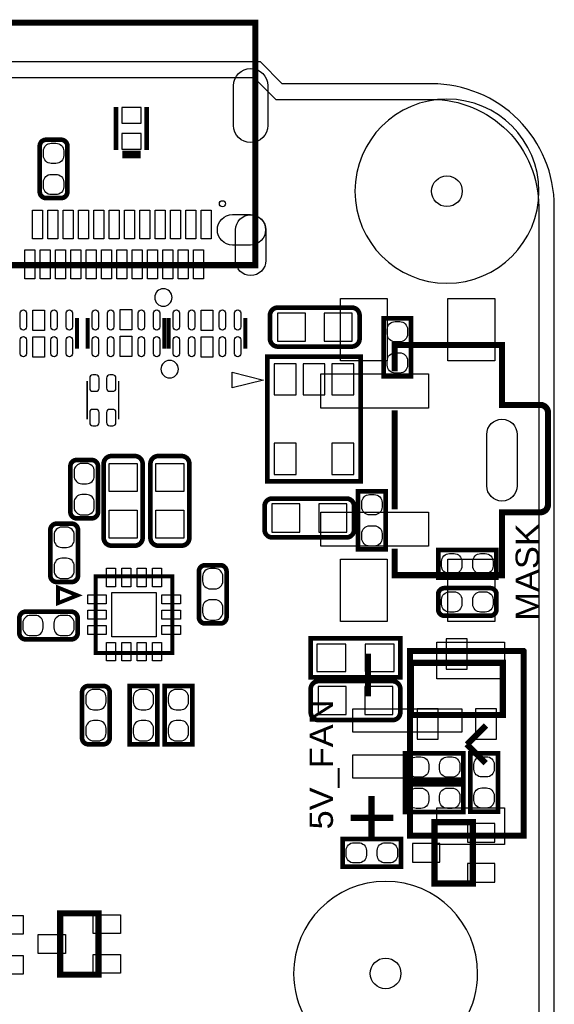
# Model space of a CAD drawing. Extents: x 0 to 160, y 0 to 118.
# Tile 13 of 13: x 143 to 160, y 86 to 118. Entities that reach past the tile are written whole.
import ezdxf

# ---------------------------------------------------------------- set-up
doc = ezdxf.new("R2010")
doc.units = 0
for name, color, linetype in [('BG_OUTLINE', 254, 'CONTINUOUS'), ('PG_SILKSCREEN_BOTTOM', 12, 'CONTINUOUS'), ('PG_SILKSCREEN_TOP', 9, 'CONTINUOUS'), ('PIN_BOTTOM', 1, 'CONTINUOUS'), ('PIN_TOP', 110, 'CONTINUOUS'), ('RKI_ALL', 40, 'CONTINUOUS'), ('RKO_ALL', 23, 'CONTINUOUS')]:
    doc.layers.add(name, color=color, linetype=linetype)

msp = doc.modelspace()

# ---------------------------------------------------------------- linework, layer by layer
at = {"layer": 'BG_OUTLINE'}
msp.add_lwpolyline([(3.999992, 0), (155.999688, 0, 0.414214), (159.99968, 3.999992), (159.99968, 111.999776, 0.414214), (155.999688, 115.999768), (151.13, 115.999768), (150.416768, 116.713), (141.224, 116.713), (140.510768, 115.999768), (50.165, 115.999768), (49.735232, 115.57), (43.228768, 115.57), (42.799, 115.999768), (15.748, 115.999768), (15.415768, 116.332), (13.921232, 116.332), (13.589, 115.999768), (3.999992, 115.999768, 0.414214), (0, 111.999776), (0, 3.999992, 0.414214)], format="xyb", close=True, dxfattribs=at)
at = {"layer": 'PG_SILKSCREEN_BOTTOM'}
for points, const_width in [([(145.712967, 115.247242), (145.712967, 113.847245)], 0.1524), ([(146.712965, 115.247242), (146.712965, 113.847245)], 0.1524), ([(146.512966, 113.747245), (145.912967, 113.747245)], 0.1524), ([(146.512966, 113.647245), (145.912967, 113.647245)], 0.1524), ([(154.432076, 106.459833), (154.432076, 108.359854), (155.332252, 108.359854), (155.332252, 106.459833), (154.432076, 106.459833)], 0.1524), ([(150.640364, 103.041044), (150.640364, 107.105044), (153.688364, 107.105044), (153.688364, 103.041044), (150.640364, 103.041044)], 0.1524), ([(154.503069, 102.721054), (154.503069, 100.821033), (153.602893, 100.821033), (153.602893, 102.721054), (154.503069, 102.721054)], 0.1524), ([(158.113527, 99.905312), (156.213505, 99.905312), (156.213505, 100.805488), (158.113527, 100.805488), (158.113527, 99.905312)], 0.1524), ([(152.0571, 96.656017), (154.9781, 96.656017), (154.9781, 97.926017), (152.0571, 97.926017), (152.0571, 96.656017)], 0.1524), ([(158.319597, 97.125028), (155.319603, 97.125028), (155.319603, 95.425006), (158.319597, 95.425006), (158.319597, 97.125028)], 0.2), ([(157.033011, 93.275912), (155.132989, 93.275912), (155.132989, 94.176088), (157.033011, 94.176088), (157.033011, 93.275912)], 0.1524), ([(157.258512, 92.277006), (157.258512, 94.177028), (158.158688, 94.177028), (158.158688, 92.277006), (157.258512, 92.277006)], 0.1524), ([(155.132989, 93.160088), (157.033011, 93.160088), (157.033011, 92.259912), (155.132989, 92.259912), (155.132989, 93.160088)], 0.1524), ([(157.344008, 91.931998), (157.344008, 89.932002), (156.093998, 89.932002), (156.093998, 91.931998), (157.344008, 91.931998)], 0.2), ([(153.100989, 91.382088), (155.001011, 91.382088), (155.001011, 90.481912), (153.100989, 90.481912), (153.100989, 91.382088)], 0.1524)]:
    msp.add_lwpolyline(points, dxfattribs=dict(at, const_width=const_width))
at = {"layer": 'PG_SILKSCREEN_BOTTOM', "const_width": 0.1524}
for points in [[(144.123054, 113.973254), (144.123054, 112.479633, -0.414214), (143.919854, 112.276433), (143.426078, 112.276433, -0.414214), (143.222878, 112.479633), (143.222878, 113.973254, -0.414214), (143.426078, 114.176454), (143.919854, 114.176454, -0.414214), (144.123054, 113.973254)], [(150.983264, 108.705244), (153.396264, 108.705244, -0.414214), (153.650264, 108.451244), (153.650264, 107.689244, -0.414214), (153.396264, 107.435244), (150.983264, 107.435244, -0.414214), (150.729264, 107.689244), (150.729264, 108.451244, -0.414214), (150.983264, 108.705244)], [(150.805464, 102.482244), (153.218464, 102.482244, -0.414214), (153.472464, 102.228244), (153.472464, 101.466244, -0.414214), (153.218464, 101.212244), (150.805464, 101.212244, -0.414214), (150.551464, 101.466244), (150.551464, 102.228244, -0.414214), (150.805464, 102.482244)], [(157.910327, 98.660712), (156.416705, 98.660712, -0.414214), (156.213505, 98.863912), (156.213505, 99.357688, -0.414214), (156.416705, 99.560888), (157.910327, 99.560888, -0.414214), (158.113527, 99.357688), (158.113527, 98.863912, -0.414214), (157.910327, 98.660712)], [(152.3111, 96.529017), (154.7241, 96.529017, -0.414214), (154.9781, 96.275017), (154.9781, 95.513017, -0.414214), (154.7241, 95.259017), (152.3111, 95.259017, -0.414214), (152.0571, 95.513017), (152.0571, 96.275017, -0.414214), (152.3111, 96.529017)]]:
    msp.add_lwpolyline(points, format="xyb", dxfattribs=at)
at = {"layer": 'PG_SILKSCREEN_BOTTOM'}
msp.add_lwpolyline([(150.513364, 106.343044), (149.497364, 106.089044), (149.497364, 106.597044)], close=True, dxfattribs=at)
at = {"layer": 'PG_SILKSCREEN_TOP'}
for points, const_width in [([(150.249992, 117.990595), (141.310004, 117.990595), (141.310004, 110.09061), (150.249992, 110.09061), (150.249992, 117.990595)], 0.2), ([(144.4403, 108.36717), (144.4403, 107.367172)], 0.127), ([(144.785232, 107.366918), (144.785232, 108.366916)], 0.127), ([(147.2851, 107.366918), (147.2851, 108.366916)], 0.127), ([(147.426832, 108.36717), (147.426832, 107.367172)], 0.127), ([(149.9267, 108.36717), (149.9267, 107.367172)], 0.127), ([(144.77017, 106.310633), (144.77017, 105.060623)], 0.050013), ([(145.795162, 106.31264), (145.795162, 105.06263)], 0.050013), ([(154.79301, 105.353612), (154.79301, 102.133603)], 0.2), ([(145.046954, 99.947654), (147.546949, 99.947654), (147.546949, 97.447633), (145.046954, 97.447633), (145.046954, 99.947654)], 0.127), ([(143.816959, 99.578643), (144.451959, 99.324643), (143.816959, 99.070643), (143.816959, 99.578643)], 0.127), ([(159.001384, 97.499805), (159.001384, 91.489809), (155.291384, 91.489809), (155.291384, 97.509813), (158.991376, 97.509813), (159.001384, 97.499805)], 0.2), ([(153.924, 96.028383), (153.924, 97.425383)], 0.2032), ([(147.051852, 94.471033), (147.051852, 96.371054), (146.151676, 96.371054), (146.151676, 94.471033), (147.051852, 94.471033)], 0.1524), ([(148.194852, 94.471033), (148.194852, 96.371054), (147.294676, 96.371054), (147.294676, 94.471033), (148.194852, 94.471033)], 0.1524), ([(157.151375, 94.459806), (157.771389, 95.07982)], 0.2), ([(157.141393, 94.469814), (157.761381, 93.8498)], 0.2), ([(154.041983, 91.3892), (154.041983, 92.7862)], 0.2032), ([(153.356183, 92.075), (154.753183, 92.075)], 0.2032), ([(145.138292, 86.960202), (145.138292, 88.960198), (143.888282, 88.960198), (143.888282, 86.960202), (145.138292, 86.960202)], 0.2)]:
    msp.add_lwpolyline(points, dxfattribs=dict(at, const_width=const_width))
for points in [[(147.538338, 109.035444, 1), (146.970394, 109.035444, 1)], [(147.741538, 106.698644, 1), (147.173594, 106.698644, 1)]]:
    msp.add_lwpolyline(points, format="xyb", close=True, dxfattribs=at)
for points, const_width in [([(154.79301, 106.623612), (154.79301, 107.483605), (158.293003, 107.483605), (158.293003, 105.533596), (159.543013, 105.533596, -0.414154), (159.793, 105.28361), (159.793, 102.283616, -0.414214), (159.543013, 102.033603), (158.293003, 102.033603), (158.293003, 99.983595), (154.79301, 99.983595), (154.79301, 100.843613)], 0.2), ([(145.121452, 102.040233), (145.121452, 103.533854, 0.414214), (144.918252, 103.737054), (144.424476, 103.737054, 0.414214), (144.221276, 103.533854), (144.221276, 102.040233, 0.414214), (144.424476, 101.837033), (144.918252, 101.837033, 0.414214), (145.121452, 102.040233)], 0.1524), ([(146.576364, 101.199544), (146.576364, 103.612544, 0.414214), (146.322364, 103.866544), (145.560364, 103.866544, 0.414214), (145.306364, 103.612544), (145.306364, 101.199544, 0.414214), (145.560364, 100.945544), (146.322364, 100.945544, 0.414214), (146.576364, 101.199544)], 0.1524), ([(148.100364, 101.199544), (148.100364, 103.612544, 0.414214), (147.846364, 103.866544), (147.084364, 103.866544, 0.414214), (146.830364, 103.612544), (146.830364, 101.199544, 0.414214), (147.084364, 100.945544), (147.846364, 100.945544, 0.414214), (148.100364, 101.199544)], 0.1524), ([(143.567912, 101.457811), (143.567912, 99.964189, 0.414214), (143.771112, 99.760989), (144.264888, 99.760989, 0.414214), (144.468088, 99.964189), (144.468088, 101.457811, 0.414214), (144.264888, 101.661011), (143.771112, 101.661011, 0.414214), (143.567912, 101.457811)], 0.1524), ([(148.412276, 100.104854), (148.412276, 98.611233, 0.414214), (148.615476, 98.408033), (149.109252, 98.408033, 0.414214), (149.312452, 98.611233), (149.312452, 100.104854, 0.414214), (149.109252, 100.308054), (148.615476, 100.308054, 0.414214), (148.412276, 100.104854)], 0.1524), ([(144.254474, 98.792132), (142.760852, 98.792132, 0.414214), (142.557652, 98.588932), (142.557652, 98.095156, 0.414214), (142.760852, 97.891956), (144.254474, 97.891956, 0.414214), (144.457674, 98.095156), (144.457674, 98.588932, 0.414214), (144.254474, 98.792132)], 0.1524), ([(145.502452, 94.674233), (145.502452, 96.167854, 0.414214), (145.299252, 96.371054), (144.805476, 96.371054, 0.414214), (144.602276, 96.167854), (144.602276, 94.674233, 0.414214), (144.805476, 94.471033), (145.299252, 94.471033, 0.414214), (145.502452, 94.674233)], 0.1524)]:
    msp.add_lwpolyline(points, format="xyb", dxfattribs=dict(at, const_width=const_width))
at = {"layer": 'PIN_BOTTOM'}
for points in [[(149.541205, 114.6429), (149.541205, 115.9383, -1), (150.658805, 115.9383), (150.658805, 114.6429, -1)], [(144.003166, 113.810644), (144.003166, 113.658244, -0.414214), (143.749166, 113.404244), (143.596766, 113.404244, -0.414214), (143.342766, 113.658244), (143.342766, 113.810644, -0.414214), (143.596766, 114.064644), (143.749166, 114.064644, -0.414214)], [(144.003166, 112.794644), (144.003166, 112.642244, -0.414214), (143.749166, 112.388244), (143.596766, 112.388244, -0.414214), (143.342766, 112.642244), (143.342766, 112.794644, -0.414214), (143.596766, 113.048644), (143.749166, 113.048644, -0.414214)], [(150.092105, 110.745295), (149.507905, 110.745295, -1), (149.507905, 111.735895), (150.092105, 111.735895, -1)], [(149.604705, 110.245296), (149.604705, 111.235896, -1), (150.595305, 111.235896), (150.595305, 110.245296, -1)], [(154.551964, 107.841644), (154.551964, 107.994044, -0.414214), (154.805964, 108.248044), (154.958364, 108.248044, -0.414214), (155.212364, 107.994044), (155.212364, 107.841644, -0.414214), (154.958364, 107.587644), (154.805964, 107.587644, -0.414214)], [(154.551964, 106.825644), (154.551964, 106.978044, -0.414214), (154.805964, 107.232044), (154.958364, 107.232044, -0.414214), (155.212364, 106.978044), (155.212364, 106.825644, -0.414214), (154.958364, 106.571644), (154.805964, 106.571644, -0.414214)], [(158.788303, 104.5718), (158.788303, 102.8954, -1), (157.797703, 102.8954), (157.797703, 104.5718, -1)], [(154.383181, 102.355244), (154.383181, 102.202844, -0.414214), (154.129181, 101.948844), (153.976781, 101.948844, -0.414214), (153.722781, 102.202844), (153.722781, 102.355244, -0.414214), (153.976781, 102.609244), (154.129181, 102.609244, -0.414214)], [(154.383181, 101.339244), (154.383181, 101.186844, -0.414214), (154.129181, 100.932844), (153.976781, 100.932844, -0.414214), (153.722781, 101.186844), (153.722781, 101.339244, -0.414214), (153.976781, 101.593244), (154.129181, 101.593244, -0.414214)], [(156.731716, 100.0252), (156.579316, 100.0252, -0.414214), (156.325316, 100.2792), (156.325316, 100.4316, -0.414214), (156.579316, 100.6856), (156.731716, 100.6856, -0.414214), (156.985716, 100.4316), (156.985716, 100.2792, -0.414214)], [(157.747716, 100.0252), (157.595316, 100.0252, -0.414214), (157.341316, 100.2792), (157.341316, 100.4316, -0.414214), (157.595316, 100.6856), (157.747716, 100.6856, -0.414214), (158.001716, 100.4316), (158.001716, 100.2792, -0.414214)], [(156.731716, 98.7806), (156.579316, 98.7806, -0.414214), (156.325316, 99.0346), (156.325316, 99.187, -0.414214), (156.579316, 99.441), (156.731716, 99.441, -0.414214), (156.985716, 99.187), (156.985716, 99.0346, -0.414214)], [(157.747716, 98.7806), (157.595316, 98.7806, -0.414214), (157.341316, 99.0346), (157.341316, 99.187, -0.414214), (157.595316, 99.441), (157.747716, 99.441, -0.414214), (158.001716, 99.187), (158.001716, 99.0346, -0.414214)], [(155.6512, 93.3958), (155.4988, 93.3958, -0.414214), (155.2448, 93.6498), (155.2448, 93.8022, -0.414214), (155.4988, 94.0562), (155.6512, 94.0562, -0.414214), (155.9052, 93.8022), (155.9052, 93.6498, -0.414214)], [(156.6672, 93.3958), (156.5148, 93.3958, -0.414214), (156.2608, 93.6498), (156.2608, 93.8022, -0.414214), (156.5148, 94.0562), (156.6672, 94.0562, -0.414214), (156.9212, 93.8022), (156.9212, 93.6498, -0.414214)], [(157.3784, 93.658817), (157.3784, 93.811217, -0.414214), (157.6324, 94.065217), (157.7848, 94.065217, -0.414214), (158.0388, 93.811217), (158.0388, 93.658817, -0.414214), (157.7848, 93.404817), (157.6324, 93.404817, -0.414214)], [(155.4988, 93.0402), (155.6512, 93.0402, -0.414214), (155.9052, 92.7862), (155.9052, 92.6338, -0.414214), (155.6512, 92.3798), (155.4988, 92.3798, -0.414214), (155.2448, 92.6338), (155.2448, 92.7862, -0.414214)], [(156.5148, 93.0402), (156.6672, 93.0402, -0.414214), (156.9212, 92.7862), (156.9212, 92.6338, -0.414214), (156.6672, 92.3798), (156.5148, 92.3798, -0.414214), (156.2608, 92.6338), (156.2608, 92.7862, -0.414214)], [(157.3784, 92.642817), (157.3784, 92.795217, -0.414214), (157.6324, 93.049217), (157.7848, 93.049217, -0.414214), (158.0388, 92.795217), (158.0388, 92.642817, -0.414214), (157.7848, 92.388817), (157.6324, 92.388817, -0.414214)], [(153.4668, 91.2622), (153.6192, 91.2622, -0.414214), (153.8732, 91.0082), (153.8732, 90.8558, -0.414214), (153.6192, 90.6018), (153.4668, 90.6018, -0.414214), (153.2128, 90.8558), (153.2128, 91.0082, -0.414214)], [(154.4828, 91.2622), (154.6352, 91.2622, -0.414214), (154.8892, 91.0082), (154.8892, 90.8558, -0.414214), (154.6352, 90.6018), (154.4828, 90.6018, -0.414214), (154.2288, 90.8558), (154.2288, 91.0082, -0.414214)]]:
    msp.add_lwpolyline(points, format="xyb", close=True, dxfattribs=at)
for points in [[(146.530466, 115.226236), (145.895466, 115.226236), (145.895466, 114.718236), (146.530466, 114.718236)], [(146.530466, 114.376251), (145.895466, 114.376251), (145.895466, 113.868251), (146.530466, 113.868251)], [(150.970564, 108.527444), (150.970564, 107.613044), (151.884964, 107.613044), (151.884964, 108.527444)], [(152.494564, 108.527444), (152.494564, 107.613044), (153.408964, 107.613044), (153.408964, 108.527444)], [(150.868964, 106.876444), (150.868964, 105.860444), (151.580164, 105.860444), (151.580164, 106.876444)], [(151.808764, 106.876444), (151.808764, 105.860444), (152.519964, 105.860444), (152.519964, 106.876444)], [(152.748564, 106.876444), (152.748564, 105.860444), (153.459764, 105.860444), (153.459764, 106.876444)], [(150.868964, 104.285644), (150.868964, 103.269644), (151.580164, 103.269644), (151.580164, 104.285644)], [(152.748564, 104.285644), (152.748564, 103.269644), (153.459764, 103.269644), (153.459764, 104.285644)], [(150.792764, 102.304444), (150.792764, 101.390044), (151.707164, 101.390044), (151.707164, 102.304444)], [(152.316764, 102.304444), (152.316764, 101.390044), (153.231164, 101.390044), (153.231164, 102.304444)], [(157.1625, 96.922717), (157.1625, 97.913317), (156.4767, 97.913317), (156.4767, 96.922717)], [(152.2603, 97.735517), (152.2603, 96.846517), (153.2001, 96.846517), (153.2001, 97.735517)], [(153.8351, 97.735517), (153.8351, 96.846517), (154.7749, 96.846517), (154.7749, 97.735517)], [(152.2984, 96.351217), (152.2984, 95.436817), (153.2128, 95.436817), (153.2128, 96.351217)], [(153.8224, 96.351217), (153.8224, 95.436817), (154.7368, 95.436817), (154.7368, 96.351217)], [(156.21, 94.636717), (156.21, 95.627317), (155.5242, 95.627317), (155.5242, 94.636717)], [(158.115, 94.636717), (158.115, 95.627317), (157.4292, 95.627317), (157.4292, 94.636717)], [(158.062498, 91.886811), (157.173498, 91.886811), (157.173498, 91.277211), (158.062498, 91.277211)], [(156.262502, 91.2368), (155.373502, 91.2368), (155.373502, 90.6272), (156.262502, 90.6272)], [(158.062498, 90.586789), (157.173498, 90.586789), (157.173498, 89.977189), (158.062498, 89.977189)]]:
    msp.add_lwpolyline(points, close=True, dxfattribs=at)
for centre, radius in [((156.499687, 112.499775), 0.499999), ((149.179991, 112.090606), 0.1), ((154.499691, 86.999826), 0.499999)]:
    msp.add_circle(centre, radius, dxfattribs=at)
at = {"layer": 'PIN_TOP'}
for points in [[(149.541205, 114.6429), (149.541205, 115.9383, -1), (150.658805, 115.9383), (150.658805, 114.6429, -1)], [(150.092105, 110.745295), (149.507905, 110.745295, -1), (149.507905, 111.735895), (150.092105, 111.735895, -1)], [(149.604705, 110.245296), (149.604705, 111.235896, -1), (150.595305, 111.235896), (150.595305, 110.245296, -1)], [(142.792094, 108.533032), (142.792094, 108.075832, -1), (142.588894, 108.075832), (142.588894, 108.533032, -1)], [(143.791838, 108.533032), (143.791838, 108.075832, -1), (143.588638, 108.075832), (143.588638, 108.533032, -1)], [(144.291964, 108.533032), (144.291964, 108.075832, -1), (144.088764, 108.075832), (144.088764, 108.533032, -1)], [(144.933568, 108.075832), (144.933568, 108.533032, -1), (145.136768, 108.533032), (145.136768, 108.075832, -1)], [(145.433694, 108.075832), (145.433694, 108.533032, -1), (145.636894, 108.533032), (145.636894, 108.075832, -1)], [(146.433438, 108.075832), (146.433438, 108.533032, -1), (146.636638, 108.533032), (146.636638, 108.075832, -1)], [(146.933564, 108.075832), (146.933564, 108.533032, -1), (147.136764, 108.533032), (147.136764, 108.075832, -1)], [(147.778368, 108.533032), (147.778368, 108.075832, -1), (147.575168, 108.075832), (147.575168, 108.533032, -1)], [(148.278494, 108.533032), (148.278494, 108.075832, -1), (148.075294, 108.075832), (148.075294, 108.533032, -1)], [(149.278238, 108.533032), (149.278238, 108.075832, -1), (149.075038, 108.075832), (149.075038, 108.533032, -1)], [(149.778364, 108.533032), (149.778364, 108.075832, -1), (149.575164, 108.075832), (149.575164, 108.533032, -1)], [(142.792094, 107.658256), (142.792094, 107.201056, -1), (142.588894, 107.201056), (142.588894, 107.658256, -1)], [(143.791838, 107.658256), (143.791838, 107.201056, -1), (143.588638, 107.201056), (143.588638, 107.658256, -1)], [(144.291964, 107.658256), (144.291964, 107.201056, -1), (144.088764, 107.201056), (144.088764, 107.658256, -1)], [(144.933568, 107.201056), (144.933568, 107.658256, -1), (145.136768, 107.658256), (145.136768, 107.201056, -1)], [(145.433694, 107.201056), (145.433694, 107.658256, -1), (145.636894, 107.658256), (145.636894, 107.201056, -1)], [(146.433438, 107.201056), (146.433438, 107.658256, -1), (146.636638, 107.658256), (146.636638, 107.201056, -1)], [(146.933564, 107.201056), (146.933564, 107.658256, -1), (147.136764, 107.658256), (147.136764, 107.201056, -1)], [(147.778368, 107.658256), (147.778368, 107.201056, -1), (147.575168, 107.201056), (147.575168, 107.658256, -1)], [(148.278494, 107.658256), (148.278494, 107.201056, -1), (148.075294, 107.201056), (148.075294, 107.658256, -1)], [(149.278238, 107.658256), (149.278238, 107.201056, -1), (149.075038, 107.201056), (149.075038, 107.658256, -1)], [(149.778364, 107.658256), (149.778364, 107.201056, -1), (149.575164, 107.201056), (149.575164, 107.658256, -1)], [(144.850764, 106.40822), (144.850764, 106.07802, 0.414214), (144.952364, 105.97642), (145.053964, 105.97642, 0.414214), (145.155564, 106.07802), (145.155564, 106.40822, 0.414214), (145.053964, 106.50982), (144.952364, 106.50982, 0.414214)], [(145.400776, 106.40822), (145.400776, 106.07802, 0.414214), (145.502376, 105.97642), (145.603976, 105.97642, 0.414214), (145.705576, 106.07802), (145.705576, 106.40822, 0.414214), (145.603976, 106.50982), (145.502376, 106.50982, 0.414214)], [(144.850764, 105.285235), (144.850764, 104.955035, 0.414214), (144.952364, 104.853435), (145.053964, 104.853435, 0.414214), (145.155564, 104.955035), (145.155564, 105.285235, 0.414214), (145.053964, 105.386835), (144.952364, 105.386835, 0.414214)], [(145.400776, 105.285235), (145.400776, 104.955035, 0.414214), (145.502376, 104.853435), (145.603976, 104.853435, 0.414214), (145.705576, 104.955035), (145.705576, 105.285235, 0.414214), (145.603976, 105.386835), (145.502376, 105.386835, 0.414214)], [(158.788303, 104.5718), (158.788303, 102.8954, -1), (157.797703, 102.8954), (157.797703, 104.5718, -1)], [(145.001564, 103.218844), (145.001564, 103.371244, 0.414214), (144.747564, 103.625244), (144.595164, 103.625244, 0.414214), (144.341164, 103.371244), (144.341164, 103.218844, 0.414214), (144.595164, 102.964844), (144.747564, 102.964844, 0.414214)], [(145.001564, 102.202844), (145.001564, 102.355244, 0.414214), (144.747564, 102.609244), (144.595164, 102.609244, 0.414214), (144.341164, 102.355244), (144.341164, 102.202844, 0.414214), (144.595164, 101.948844), (144.747564, 101.948844, 0.414214)], [(143.6878, 101.2952), (143.6878, 101.1428, 0.414214), (143.9418, 100.8888), (144.0942, 100.8888, 0.414214), (144.3482, 101.1428), (144.3482, 101.2952, 0.414214), (144.0942, 101.5492), (143.9418, 101.5492, 0.414214)], [(143.6878, 100.2792), (143.6878, 100.1268, 0.414214), (143.9418, 99.8728), (144.0942, 99.8728, 0.414214), (144.3482, 100.1268), (144.3482, 100.2792, 0.414214), (144.0942, 100.5332), (143.9418, 100.5332, 0.414214)], [(148.532164, 99.942244), (148.532164, 99.789844, 0.414214), (148.786164, 99.535844), (148.938564, 99.535844, 0.414214), (149.192564, 99.789844), (149.192564, 99.942244, 0.414214), (148.938564, 100.196244), (148.786164, 100.196244, 0.414214)], [(148.532164, 98.926244), (148.532164, 98.773844, 0.414214), (148.786164, 98.519844), (148.938564, 98.519844, 0.414214), (149.192564, 98.773844), (149.192564, 98.926244, 0.414214), (148.938564, 99.180244), (148.786164, 99.180244, 0.414214)], [(143.075863, 98.672244), (142.923463, 98.672244, 0.414214), (142.669463, 98.418244), (142.669463, 98.265844, 0.414214), (142.923463, 98.011844), (143.075863, 98.011844, 0.414214), (143.329863, 98.265844), (143.329863, 98.418244, 0.414214)], [(144.091863, 98.672244), (143.939463, 98.672244, 0.414214), (143.685463, 98.418244), (143.685463, 98.265844, 0.414214), (143.939463, 98.011844), (144.091863, 98.011844, 0.414214), (144.345863, 98.265844), (144.345863, 98.418244, 0.414214)], [(145.382564, 95.852844), (145.382564, 96.005244, 0.414214), (145.128564, 96.259244), (144.976164, 96.259244, 0.414214), (144.722164, 96.005244), (144.722164, 95.852844, 0.414214), (144.976164, 95.598844), (145.128564, 95.598844, 0.414214)], [(146.931964, 95.852844), (146.931964, 96.005244, 0.414214), (146.677964, 96.259244), (146.525564, 96.259244, 0.414214), (146.271564, 96.005244), (146.271564, 95.852844, 0.414214), (146.525564, 95.598844), (146.677964, 95.598844, 0.414214)], [(148.074964, 95.852844), (148.074964, 96.005244, 0.414214), (147.820964, 96.259244), (147.668564, 96.259244, 0.414214), (147.414564, 96.005244), (147.414564, 95.852844, 0.414214), (147.668564, 95.598844), (147.820964, 95.598844, 0.414214)], [(145.382564, 94.836844), (145.382564, 94.989244, 0.414214), (145.128564, 95.243244), (144.976164, 95.243244, 0.414214), (144.722164, 94.989244), (144.722164, 94.836844, 0.414214), (144.976164, 94.582844), (145.128564, 94.582844, 0.414214)], [(146.931964, 94.836844), (146.931964, 94.989244, 0.414214), (146.677964, 95.243244), (146.525564, 95.243244, 0.414214), (146.271564, 94.989244), (146.271564, 94.836844, 0.414214), (146.525564, 94.582844), (146.677964, 94.582844, 0.414214)], [(148.074964, 94.836844), (148.074964, 94.989244, 0.414214), (147.820964, 95.243244), (147.668564, 95.243244, 0.414214), (147.414564, 94.989244), (147.414564, 94.836844, 0.414214), (147.668564, 94.582844), (147.820964, 94.582844, 0.414214)]]:
    msp.add_lwpolyline(points, format="xyb", close=True, dxfattribs=at)
for points in [[(143.315004, 111.8854), (143.315004, 110.9456), (142.984804, 110.9456), (142.984804, 111.8854)], [(143.815206, 111.8854), (143.815206, 110.9456), (143.485006, 110.9456), (143.485006, 111.8854)], [(144.315002, 111.8854), (144.315002, 110.9456), (143.984802, 110.9456), (143.984802, 111.8854)], [(144.815204, 111.8854), (144.815204, 110.9456), (144.485004, 110.9456), (144.485004, 111.8854)], [(145.315, 111.8854), (145.315, 110.9456), (144.9848, 110.9456), (144.9848, 111.8854)], [(145.815202, 111.8854), (145.815202, 110.9456), (145.485002, 110.9456), (145.485002, 111.8854)], [(146.314998, 111.8854), (146.314998, 110.9456), (145.984798, 110.9456), (145.984798, 111.8854)], [(146.8152, 111.8854), (146.8152, 110.9456), (146.485, 110.9456), (146.485, 111.8854)], [(147.314996, 111.8854), (147.314996, 110.9456), (146.984796, 110.9456), (146.984796, 111.8854)], [(147.815198, 111.8854), (147.815198, 110.9456), (147.484998, 110.9456), (147.484998, 111.8854)], [(148.314994, 111.8854), (148.314994, 110.9456), (147.984794, 110.9456), (147.984794, 111.8854)], [(148.815196, 111.8854), (148.815196, 110.9456), (148.484996, 110.9456), (148.484996, 111.8854)], [(143.064992, 110.585402), (143.064992, 109.645602), (142.734792, 109.645602), (142.734792, 110.585402)], [(143.565194, 110.585402), (143.565194, 109.645602), (143.234994, 109.645602), (143.234994, 110.585402)], [(144.06499, 110.585402), (144.06499, 109.645602), (143.73479, 109.645602), (143.73479, 110.585402)], [(144.565192, 110.585402), (144.565192, 109.645602), (144.234992, 109.645602), (144.234992, 110.585402)], [(145.064988, 110.585402), (145.064988, 109.645602), (144.734788, 109.645602), (144.734788, 110.585402)], [(145.56519, 110.585402), (145.56519, 109.645602), (145.23499, 109.645602), (145.23499, 110.585402)], [(146.064986, 110.585402), (146.064986, 109.645602), (145.734786, 109.645602), (145.734786, 110.585402)], [(146.565188, 110.585402), (146.565188, 109.645602), (146.234988, 109.645602), (146.234988, 110.585402)], [(147.065009, 110.585402), (147.065009, 109.645602), (146.734809, 109.645602), (146.734809, 110.585402)], [(147.565186, 110.585402), (147.565186, 109.645602), (147.234986, 109.645602), (147.234986, 110.585402)], [(148.065007, 110.585402), (148.065007, 109.645602), (147.734807, 109.645602), (147.734807, 110.585402)], [(148.56521, 110.585402), (148.56521, 109.645602), (148.23501, 109.645602), (148.23501, 110.585402)], [(153.030987, 106.967604), (153.030987, 108.999604), (154.554987, 108.999604), (154.554987, 106.967604)], [(156.531005, 106.967604), (156.531005, 108.999604), (158.055005, 108.999604), (158.055005, 106.967604)], [(142.999866, 107.957722), (142.999866, 108.618122), (143.380866, 108.618122), (143.380866, 107.957722)], [(146.225666, 108.643268), (146.225666, 107.982868), (145.844666, 107.982868), (145.844666, 108.643268)], [(148.486266, 107.957722), (148.486266, 108.618122), (148.867266, 108.618122), (148.867266, 107.957722)], [(142.999866, 107.09082), (142.999866, 107.75122), (143.380866, 107.75122), (143.380866, 107.09082)], [(146.225666, 107.776366), (146.225666, 107.115966), (145.844666, 107.115966), (145.844666, 107.776366)], [(148.486266, 107.09082), (148.486266, 107.75122), (148.867266, 107.75122), (148.867266, 107.09082)], [(152.390399, 105.424808), (152.390399, 106.542408), (155.895599, 106.542408), (155.895599, 105.424808)], [(146.398564, 102.710844), (145.484164, 102.710844), (145.484164, 103.625244), (146.398564, 103.625244)], [(147.922564, 102.710844), (147.008164, 102.710844), (147.008164, 103.625244), (147.922564, 103.625244)], [(146.398564, 101.186844), (145.484164, 101.186844), (145.484164, 102.101244), (146.398564, 102.101244)], [(147.922564, 101.186844), (147.008164, 101.186844), (147.008164, 102.101244), (147.922564, 102.101244)], [(152.390399, 100.924792), (152.390399, 102.042392), (155.895599, 102.042392), (155.895599, 100.924792)], [(153.030987, 98.467596), (153.030987, 100.499596), (154.554987, 100.499596), (154.554987, 98.467596)], [(156.531005, 98.467596), (156.531005, 100.499596), (158.055005, 100.499596), (158.055005, 98.467596)], [(145.396941, 99.6077), (145.396941, 100.207597), (145.69694, 100.207597), (145.69694, 99.6077)], [(145.89694, 99.6077), (145.89694, 100.207597), (146.196939, 100.207597), (146.196939, 99.6077)], [(146.396939, 99.6077), (146.396939, 100.207597), (146.696938, 100.207597), (146.696938, 99.6077)], [(146.896938, 99.6077), (146.896938, 100.207597), (147.196937, 100.207597), (147.196937, 99.6077)], [(144.78696, 99.04763), (144.78696, 99.34763), (145.386958, 99.34763), (145.386958, 99.04763)], [(145.571947, 97.972626), (145.571947, 99.422636), (147.021956, 99.422636), (147.021956, 97.972626)], [(147.20697, 99.04763), (147.20697, 99.34763), (147.806969, 99.34763), (147.806969, 99.04763)], [(144.78696, 98.547631), (144.78696, 98.847631), (145.386958, 98.847631), (145.386958, 98.547631)], [(147.20697, 98.547631), (147.20697, 98.847631), (147.806969, 98.847631), (147.806969, 98.547631)], [(144.78696, 98.047632), (144.78696, 98.347632), (145.386958, 98.347632), (145.386958, 98.047632)], [(147.20697, 98.047632), (147.20697, 98.347632), (147.806969, 98.347632), (147.806969, 98.047632)], [(145.396941, 97.18769), (145.396941, 97.787587), (145.69694, 97.787587), (145.69694, 97.18769)], [(145.89694, 97.18769), (145.89694, 97.787587), (146.196939, 97.787587), (146.196939, 97.18769)], [(146.396939, 97.18769), (146.396939, 97.787587), (146.696938, 97.787587), (146.696938, 97.18769)], [(146.896938, 97.18769), (146.896938, 97.787587), (147.196937, 97.787587), (147.196937, 97.18769)], [(156.171595, 97.799258), (158.371184, 97.799258), (158.371184, 96.600353), (156.171595, 96.600353)], [(153.433374, 95.630822), (156.989374, 95.630822), (156.989374, 94.868822), (153.433374, 94.868822)], [(153.433374, 94.1308), (156.989374, 94.1308), (156.989374, 93.3688), (153.433374, 93.3688)], [(156.171595, 92.399269), (158.371184, 92.399269), (158.371184, 91.200364), (156.171595, 91.200364)], [(145.856782, 88.305411), (144.967782, 88.305411), (144.967782, 88.915011), (145.856782, 88.915011)], [(142.681782, 88.280011), (141.792782, 88.280011), (141.792782, 88.889611), (142.681782, 88.889611)], [(144.056786, 87.6554), (143.167786, 87.6554), (143.167786, 88.265), (144.056786, 88.265)], [(142.681782, 86.979989), (141.792782, 86.979989), (141.792782, 87.589589), (142.681782, 87.589589)], [(145.856782, 87.005389), (144.967782, 87.005389), (144.967782, 87.614989), (145.856782, 87.614989)]]:
    msp.add_lwpolyline(points, close=True, dxfattribs=at)
for centre, radius in [((156.499687, 112.499775), 0.499999), ((149.179991, 112.090606), 0.1), ((154.499691, 86.999826), 0.499999)]:
    msp.add_circle(centre, radius, dxfattribs=at)
at = {"layer": 'RKI_ALL'}
msp.add_lwpolyline([(155.999688, 0.508), (3.999992, 0.508, -0.414214), (0.508, 3.999992), (0.508, 111.999776, -0.414214), (3.999992, 115.491768), (13.799414, 115.491768), (14.131646, 115.824), (15.205354, 115.824), (15.537586, 115.491768), (42.588586, 115.491768), (43.018354, 115.062), (49.945646, 115.062), (50.375414, 115.491768), (140.721182, 115.491768), (141.434414, 116.205), (150.206354, 116.205), (150.919586, 115.491768), (155.999688, 115.491768, -0.414214), (159.49168, 111.999776), (159.49168, 3.999992, -0.414214)], format="xyb", close=True, dxfattribs=at)
at = {"layer": 'RKO_ALL'}
for points in [[(159.499681, 112.499775, 1), (153.499679, 112.499795, 1)], [(159.499681, 112.499775, 1), (153.499679, 112.499795, 1)], [(159.499681, 112.499775, 1), (153.499679, 112.499795, 1)], [(157.49971, 86.999826, 1), (151.499686, 86.99984, 1)], [(157.49971, 86.999826, 1), (151.499686, 86.99984, 1)], [(157.49971, 86.999826, 1), (151.499686, 86.99984, 1)]]:
    msp.add_lwpolyline(points, format="xyb", close=True, dxfattribs=at)

# ---------------------------------------------------------------- texts
at = {"layer": 'PG_SILKSCREEN_TOP', "width": 1.1}
for s, p in [('MASK', (159.499681, 98.499803)), ('5V_FAN', (152.781, 91.694))]:
    msp.add_text(s, height=0.762, rotation=90, dxfattribs=at).set_placement(p)

doc.saveas('drawing.dxf')
